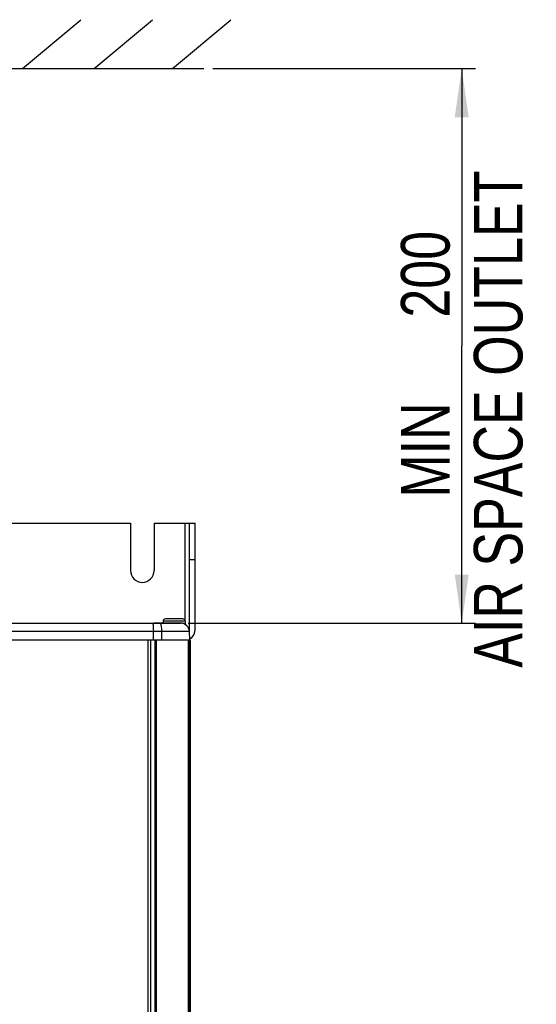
# Model space of a CAD drawing. Extents: x 0 to 594, y 0 to 420.
# Tile 43 of 136: x 115 to 152, y 243 to 314. Entities that reach past the tile are written whole.
import ezdxf

# ---------------------------------------------------------------- set-up
doc = ezdxf.new("R2010")
doc.units = 0
doc.header["$LTSCALE"] = 32.67
doc.layers.get('0').update_dxf_attribs({"linetype": 'CONTINUOUS'})
doc.styles.get("Standard").update_dxf_attribs({"font": 'txt', "width": 0.8})
doc.dimstyles.get("Standard").update_dxf_attribs({"dimtxt": 2.5, "dimasz": 2.5, "dimexe": 1.25, "dimexo": 0.625, "dimtad": 1, "dimcen": 2.5, "dimazin": 3, "dimtfac": 1, "dimtmove": 0, "dimatfit": 3})

# ---------------------------------------------------------------- blocks, each defined once
blk = doc.blocks.new('_FILLED')
at = {"color": 0, "linetype": 'BYBLOCK'}
blk.add_solid([(0, 0), (-1, 0.143), (-1, -0.143)], dxfattribs=at)
blk = doc.blocks.new('*D1')
at = {"color": 2, "linetype": 'CONTINUOUS'}
for p, q in [((128.786, 310.59), (147.704, 310.59)), ((146.704, 310.59), (146.704, 290.623)), ((146.704, 270.657), (146.704, 290.623)), ((127.006, 270.657), (147.704, 270.657))]:
    blk.add_line(p, q, dxfattribs=at)
at = {"color": 2, "linetype": 'CONTINUOUS', "xscale": 3.5, "yscale": 3.5, "zscale": 3.5}
for p, rotation in [((146.704, 310.59), 90), ((146.704, 270.657), 270)]:
    blk.add_blockref('_FILLED', p, dxfattribs=dict(at, rotation=rotation))
at = {"color": 5, "linetype": 'CONTINUOUS', "width": 0.8}
for s, p in [('AIR SPACE OUTLET', (151.079, 267.459)), ('200', (145.829, 292.659)), (' MIN ', (145.829, 278.659))]:
    blk.add_text(s, height=3.5, rotation=90, dxfattribs=at).set_placement(p)

msp = doc.modelspace()

# ---------------------------------------------------------------- linework, layer by layer
at = {"color": 7, "linetype": 'CONTINUOUS'}
for p, q in [((115.074, 310.59), (119.268, 314.109)), ((120.237, 310.59), (124.431, 314.109)), ((125.869, 310.59), (130.063, 314.109)), ((66.085, 310.59), (128.132, 310.59)), ((83.091, 277.857), (122.842, 277.857)), ((122.842, 277.857), (122.842, 274.457)), ((124.542, 277.857), (124.542, 274.457)), ((124.542, 277.857), (127.492, 277.857)), ((127.092, 270.157), (127.092, 277.857)), ((127.492, 270.157), (127.492, 277.857)), ((125.192, 270.807), (125.192, 270.677)), ((126.622, 270.977), (125.362, 270.977)), ((126.792, 270.807), (126.792, 270.57)), ((83.142, 270.657), (126.481, 270.657)), ((124.492, 269.457), (124.491, 270.067)), ((126.622, 270.677), (124.612, 270.677)), ((127.081, 270.067), (127.092, 269.457)), ((83.858, 269.457), (127.092, 269.457)), ((124.292, 269.457), (124.292, 173.518)), ((124.592, 269.457), (124.592, 173.458)), ((126.992, 269.457), (126.992, 173.458)), ((127.082, 173.458), (127.082, 269.457)), ((127.082, 269.432), (127.172, 269.432)), ((127.172, 173.483), (127.172, 269.432)), ((127.132, 256.828), (127.132, 258.088))]:
    msp.add_line(p, q, dxfattribs=at)
at = {"color": 9, "linetype": 'CONTINUOUS'}
for p, q in [((126.792, 270.807), (126.792, 277.857)), ((127.092, 275.257), (127.492, 275.257)), ((126.792, 270.807), (125.192, 270.807)), ((127.081, 270.067), (83.792, 270.067)), ((125.108, 269.457), (125.106, 270.067)), ((124.092, 269.457), (124.092, 173.514)), ((124.696, 269.457), (124.696, 173.458))]:
    msp.add_line(p, q, dxfattribs=at)
at = {"color": 7, "linetype": 'CONTINUOUS'}
msp.add_lwpolyline([(124.438, 270.657), (124.454, 270.628), (124.469, 270.544), (124.48, 270.414), (124.488, 270.25), (124.491, 270.067)], dxfattribs=at)
at = {"color": 9, "linetype": 'CONTINUOUS'}
msp.add_lwpolyline([(125.106, 270.067), (125.101, 270.25), (125.086, 270.415), (125.063, 270.545), (125.034, 270.628), (125.002, 270.657)], dxfattribs=at)
at = {"color": 7, "linetype": 'CONTINUOUS'}
for centre, radius, start, end in [((123.692, 274.457), 0.85, 180, 360), ((125.362, 270.807), 0.17, 90, 180), ((126.622, 270.807), 0.17, 0, 90), ((124.612, 270.507), 0.17, 90, 118.06199), ((125.362, 270.507), 0.17, 90, 118.06199), ((126.481, 270.057), 0.6, 0.99992, 89.99991), ((126.622, 270.507), 0.17, 25.42101, 90), ((126.792, 270.157), 0.3, 344.49871, 360), ((126.792, 270.157), 0.7, 295.27214, 360), ((126.962, 258.088), 0.17, 0, 45.09785), ((126.962, 256.828), 0.17, 314.90215, 360)]:
    msp.add_arc(centre, radius, start, end, dxfattribs=at)

# ---------------------------------------------------------------- dimensions: what is measured, and where the dimension line sits
at = {"color": 2, "linetype": 'CONTINUOUS'}
dim = msp.add_linear_dim(base=(146.704, 270.657), p1=(128.786, 310.59), p2=(127.006, 270.657), angle=270, dimstyle='Standard', dxfattribs=at)
dim.commit()
dim.dimension.update_dxf_attribs({"geometry": '*D1', "text_midpoint": (146.704, 289.859), "dimtype": 128})

doc.saveas('drawing.dxf')
